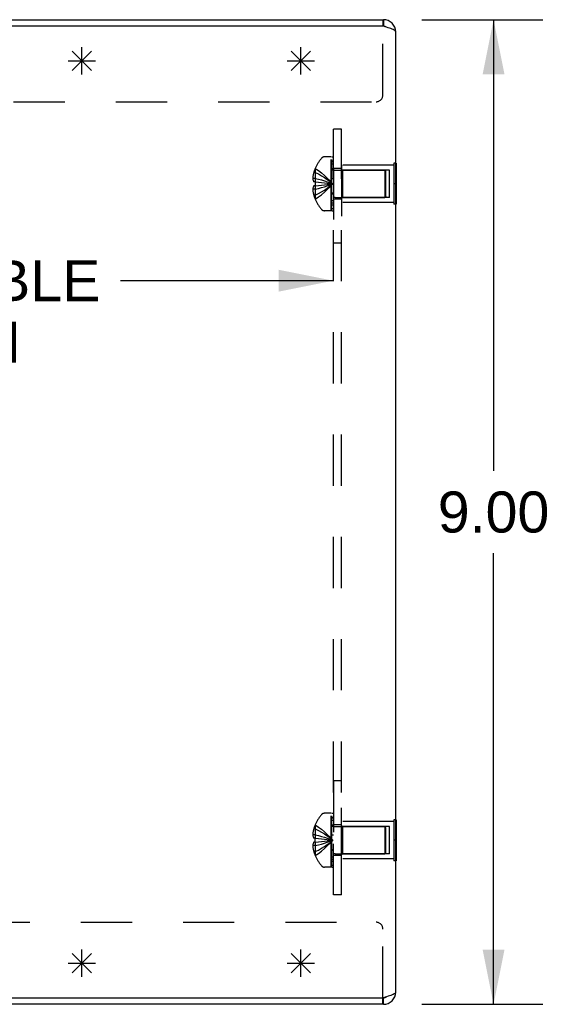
# Model space of a CAD drawing. Header units: inches. Extents: x 0 to 85, y 0 to 55.
# Tile 13 of 15: x 56.4 to 61.2, y 23.1 to 32.1. Entities that reach past the tile are written whole.
import ezdxf

# ---------------------------------------------------------------- set-up
doc = ezdxf.new("R2010")
doc.units = ezdxf.units.IN
doc.header["$LTSCALE"] = 4.675
doc.header["$MEASUREMENT"] = 0
doc.linetypes.add('HIDDEN', pattern=[0.2, 0.1, -0.1])
doc.layers.get('0').update_dxf_attribs({"linetype": 'CONTINUOUS'})
for name, color, linetype in [('02___PRT_ALL_AXES', 7, 'CONTINUOUS'), ('06___PRT_ALL_SURFS', 7, 'CONTINUOUS'), ('DEFAULT_2', 8, 'HIDDEN'), ('DIMENSIONS', 7, 'CONTINUOUS'), ('SPOTWELD-COSMETIC-SKETCH', 7, 'CONTINUOUS')]:
    doc.layers.add(name, color=color, linetype=linetype)
doc.styles.get("Standard").update_dxf_attribs({"font": 'arial.ttf'})
doc.dimstyles.new('DIMSTYLE_1', dxfattribs={"dimtxt": 0.375, "dimasz": 0.5, "dimexe": 0.09, "dimexo": 0.07, "dimgap": 0.0375, "dimtad": 0, "dimtih": 1, "dimtoh": 1, "dimzin": 4, "dimdsep": 46, "dimtxsty": 'Standard', "dimblk": '_FILLED', "dimblk1": '_FILLED', "dimblk2": '_FILLED', "dimcen": 0.09, "dimazin": 1, "dimtfac": 1, "dimtdec": 3, "dimtofl": 0, "dimtmove": 0, "dimatfit": 3, "dimldrblk": '_FILLED', "dimfxl": 1, "dimtolj": 1, "dimtzin": 4, "dimarcsym": 0})

# ---------------------------------------------------------------- blocks, each defined once
blk = doc.blocks.new('_FILLED')
at = {"color": 0, "linetype": 'ByBlock'}
blk.add_solid([(0, 0), (-1, 0.2), (-1, -0.2)], dxfattribs=at)
blk = doc.blocks.new('*D1')
at = {"layer": 'DIMENSIONS', "color": 2, "linetype": 'Continuous'}
for p, q in [((60.0737, 32.1456), (61.1798, 32.1456)), ((60.7298, 32.1456), (60.7298, 28.0206)), ((60.7298, 23.1456), (60.7298, 27.2706)), ((60.0737, 23.1456), (61.1798, 23.1456))]:
    blk.add_line(p, q, dxfattribs=at)
at = {"layer": 'DIMENSIONS', "color": 2, "linetype": 'Continuous', "xscale": 0.5, "yscale": 0.5, "zscale": 0.5}
for p, rotation in [((60.7298, 32.1456), 90), ((60.7298, 23.1456), 270)]:
    blk.add_blockref('_FILLED', p, dxfattribs=dict(at, rotation=rotation))
at = {"layer": 'DIMENSIONS', "color": 2, "linetype": 'Continuous', "insert": (60.7298, 27.8331), "char_height": 0.375, "width": 1.019052, "attachment_point": 2, "line_spacing_factor": 0.9}
blk.add_mtext('9.00', dxfattribs=at)
blk = doc.blocks.new('*D20')
at = {"layer": 'DIMENSIONS', "color": 2, "linetype": 'Continuous'}
for p, q in [((51.7757, 29.7597), (53.7196, 29.7597)), ((59.2657, 29.7597), (57.3219, 29.7597))]:
    blk.add_line(p, q, dxfattribs=at)
at = {"layer": 'DIMENSIONS', "color": 2, "linetype": 'Continuous', "xscale": 0.5, "yscale": 0.5, "zscale": 0.5, "rotation": 180}
blk.add_blockref('_FILLED', (51.7757, 29.7597), dxfattribs=at)
at = {"layer": 'DIMENSIONS', "color": 2, "linetype": 'Continuous', "xscale": 0.5, "yscale": 0.5, "zscale": 0.5}
blk.add_blockref('_FILLED', (59.2657, 29.7597), dxfattribs=at)
at = {"layer": 'DIMENSIONS', "color": 2, "linetype": 'Continuous', "insert": (55.5207, 29.9472), "char_height": 0.375, "width": 3.22723, "attachment_point": 2, "line_spacing_factor": 0.9}
blk.add_mtext('7.49 USABLE\\PDEPTH', dxfattribs=at)

msp = doc.modelspace()

# ---------------------------------------------------------------- linework, layer by layer
at = {"color": 3, "linetype": 'Continuous'}
for p, q in [((51.7677, 32.1456), (59.7237, 32.1456)), ((59.7237, 32.0856), (52.2707, 32.0856)), ((59.8357, 23.2576), (59.8357, 32.0336)), ((51.8857, 23.2056), (59.7237, 23.2056)), ((59.7237, 23.1456), (51.9477, 23.1456))]:
    msp.add_line(p, q, dxfattribs=at)
at = {"color": 7, "linetype": 'Continuous'}
for p, q in [((59.7187, 32.1456), (59.7187, 32.0856)), ((59.7237, 32.1456), (59.7237, 32.0856)), ((59.7187, 23.1456), (59.7187, 23.2056)), ((59.7237, 23.1456), (59.7237, 23.2056))]:
    msp.add_line(p, q, dxfattribs=at)
at = {"color": 4, "linetype": 'Continuous'}
for p, q in [((56.9687, 31.6456), (56.9687, 31.8956)), ((56.8437, 31.7706), (57.0937, 31.7706)), ((56.8803, 31.6823), (57.0571, 31.859)), ((56.8803, 31.859), (57.0571, 31.6823)), ((56.8803, 23.609), (57.0571, 23.4323)), ((56.8803, 23.4323), (57.0571, 23.609)), ((56.9687, 23.3956), (56.9687, 23.6456)), ((56.8437, 23.5206), (57.0937, 23.5206))]:
    msp.add_line(p, q, dxfattribs=at)
at = {"color": 3, "linetype": 'Continuous'}
for points in [[(59.7526, 32.077), (59.7382, 32.0813), (59.7237, 32.0856)], [(59.792, 32.0639), (59.7799, 32.0683), (59.7666, 32.0726), (59.7526, 32.077)], [(59.8357, 32.0336), (59.8348, 32.0379), (59.832, 32.0423), (59.8272, 32.0466), (59.8207, 32.051), (59.8125, 32.0553), (59.8029, 32.0596), (59.792, 32.0639)], [(59.792, 23.2273), (59.7799, 23.223), (59.7666, 23.2186), (59.7526, 23.2143)], [(59.8357, 23.2576), (59.8348, 23.2533), (59.832, 23.249), (59.8272, 23.2446), (59.8207, 23.2403), (59.8125, 23.2359), (59.8029, 23.2316), (59.792, 23.2273)], [(59.7526, 23.2143), (59.7382, 23.2099), (59.7237, 23.2056)]]:
    msp.add_lwpolyline(points, dxfattribs=at)
for centre, start, end in [((59.7237, 32.0336), 0, 90), ((59.7237, 23.2576), 270, 360)]:
    msp.add_arc(centre, 0.112, start, end, dxfattribs=at)
at = {"color": 7, "linetype": 'Continuous'}
for centre, start, end in [((59.7237, 32.0336), 57.28096, 90), ((59.7237, 23.2576), 270, 302.71904)]:
    msp.add_arc(centre, 0.052, start, end, dxfattribs=at)
at = {"layer": '02___PRT_ALL_AXES', "color": 8, "linetype": 'HIDDEN'}
for p, q in [((59.3407, 30.7861), (59.2657, 30.7861)), ((59.2657, 30.7861), (59.2657, 30.1036)), ((59.8197, 30.8161), (59.3407, 30.8161)), ((59.3407, 30.8161), (59.3407, 30.1036)), ((59.3407, 30.5051), (59.2657, 30.5051)), ((59.8197, 30.4751), (59.3407, 30.4751)), ((59.3407, 30.1036), (59.2657, 30.1036)), ((59.3407, 25.1876), (59.2657, 25.1876)), ((59.2657, 25.1876), (59.2657, 24.5051)), ((59.3407, 24.4751), (59.3407, 25.1876)), ((59.3407, 24.7861), (59.2657, 24.7861)), ((59.8197, 24.8161), (59.3407, 24.8161)), ((59.3407, 24.5051), (59.2657, 24.5051)), ((59.8197, 24.4751), (59.3407, 24.4751))]:
    msp.add_line(p, q, dxfattribs=at)
at = {"layer": '06___PRT_ALL_SURFS', "color": 8, "linetype": 'HIDDEN'}
for p, q in [((59.8357, 30.8331), (59.8197, 30.8331)), ((59.8197, 30.8331), (59.8197, 30.4581)), ((59.8357, 30.6456), (59.8197, 30.6456)), ((59.8357, 30.4581), (59.8197, 30.4581)), ((59.8357, 24.8331), (59.8197, 24.8331)), ((59.8197, 24.8331), (59.8197, 24.4581)), ((59.8357, 24.6456), (59.8197, 24.6456)), ((59.8357, 24.4581), (59.8197, 24.4581))]:
    msp.add_line(p, q, dxfattribs=at)
at = {"layer": '06___PRT_ALL_SURFS', "color": 7, "linetype": 'Continuous'}
for p, q in [((59.8407, 30.8331), (59.8357, 30.8331)), ((59.8407, 30.8331), (59.8407, 30.4581)), ((59.8407, 30.6456), (59.8357, 30.6456)), ((59.8407, 30.4581), (59.8357, 30.4581)), ((59.8407, 24.8331), (59.8357, 24.8331)), ((59.8407, 24.8331), (59.8407, 24.4581)), ((59.8407, 24.6456), (59.8357, 24.6456)), ((59.8407, 24.4581), (59.8357, 24.4581))]:
    msp.add_line(p, q, dxfattribs=at)
at = {"layer": 'DEFAULT_2', "color": 8, "linetype": 'HIDDEN'}
for p, q in [((59.7187, 31.4586), (59.7187, 32.0856)), ((52.6034, 31.3956), (59.6557, 31.3956)), ((59.2657, 24.1456), (59.2657, 31.1456)), ((59.3407, 31.1456), (59.2657, 31.1456)), ((59.3407, 24.1456), (59.3407, 31.1456)), ((59.2457, 30.8916), (59.1845, 30.8916)), ((59.2457, 30.3996), (59.2457, 30.8916)), ((59.2657, 30.8887), (59.2507, 30.8887)), ((59.2507, 30.3996), (59.2507, 30.8887)), ((59.0999, 30.7859), (59.0995, 30.7861)), ((59.0999, 30.7859), (59.0995, 30.785)), ((59.0995, 30.785), (59.0995, 30.6636)), ((59.2657, 30.8534), (59.2507, 30.8534)), ((59.2657, 30.8466), (59.2507, 30.8466)), ((59.2657, 30.8243), (59.2507, 30.8243)), ((59.2657, 30.7839), (59.2507, 30.7839)), ((59.3507, 30.7706), (59.3407, 30.7806)), ((59.0995, 30.6953), (59.0777, 30.6953)), ((59.0995, 30.7501), (59.0868, 30.7501)), ((59.2657, 30.7694), (59.2507, 30.7694)), ((59.2657, 30.6923), (59.2507, 30.6923)), ((59.2657, 30.6913), (59.2507, 30.6913)), ((59.2829, 30.7696), (59.7357, 30.7696)), ((59.7782, 30.7706), (59.3507, 30.7706)), ((59.3507, 30.7706), (59.3507, 30.5206)), ((59.7357, 30.7696), (59.7357, 30.5216)), ((59.7457, 30.7596), (59.7357, 30.7696)), ((59.7457, 30.5316), (59.7457, 30.7596)), ((59.7782, 30.5206), (59.7782, 30.7706)), ((59.0995, 30.6636), (59.0868, 30.6636)), ((59.0995, 30.6276), (59.0868, 30.6276)), ((59.0999, 30.6636), (59.0995, 30.6636)), ((59.0995, 30.6636), (59.1289, 30.6611)), ((59.0999, 30.6277), (59.0995, 30.6276)), ((59.0995, 30.6276), (59.0995, 30.5063)), ((59.1286, 30.6611), (59.1569, 30.6584)), ((59.2359, 30.6422), (59.2605, 30.6456)), ((59.2359, 30.6422), (59.2605, 30.6456)), ((59.0995, 30.596), (59.0777, 30.596)), ((59.0995, 30.5411), (59.0868, 30.5411)), ((59.2657, 30.5588), (59.2507, 30.5588)), ((59.2657, 30.5513), (59.2507, 30.5513)), ((59.2829, 30.5216), (59.7357, 30.5216)), ((59.3507, 30.5206), (59.3407, 30.5106)), ((59.7782, 30.5206), (59.3507, 30.5206)), ((59.7457, 30.5316), (59.7357, 30.5216)), ((59.0995, 30.5063), (59.0999, 30.5054)), ((59.0999, 30.5054), (59.0995, 30.5051)), ((59.2657, 30.4908), (59.2507, 30.4908)), ((59.2657, 30.469), (59.2507, 30.469)), ((59.2657, 30.4513), (59.2507, 30.4513)), ((59.2457, 30.3996), (59.1845, 30.3996)), ((59.2657, 30.4154), (59.2507, 30.4154)), ((59.2507, 30.3996), (59.2657, 30.3996)), ((59.2457, 24.8916), (59.1845, 24.8916)), ((59.2457, 24.3996), (59.2457, 24.8916)), ((59.2657, 24.8887), (59.2507, 24.8887)), ((59.2507, 24.3996), (59.2507, 24.8887)), ((59.2657, 24.8534), (59.2507, 24.8534)), ((59.2657, 24.8466), (59.2507, 24.8466)), ((59.0995, 24.7501), (59.0868, 24.7501)), ((59.0999, 24.7859), (59.0995, 24.7861)), ((59.0999, 24.7859), (59.0995, 24.785)), ((59.0995, 24.785), (59.0995, 24.6636)), ((59.2657, 24.8243), (59.2507, 24.8243)), ((59.2657, 24.7839), (59.2507, 24.7839)), ((59.2657, 24.7694), (59.2507, 24.7694)), ((59.2829, 24.7696), (59.7357, 24.7696)), ((59.3507, 24.7706), (59.3407, 24.7806)), ((59.7782, 24.7706), (59.3507, 24.7706)), ((59.3507, 24.7706), (59.3507, 24.5206)), ((59.7457, 24.7596), (59.7357, 24.7696)), ((59.7357, 24.7696), (59.7357, 24.5216)), ((59.7457, 24.5316), (59.7457, 24.7596)), ((59.7782, 24.5206), (59.7782, 24.7706)), ((59.0995, 24.6953), (59.0777, 24.6953)), ((59.0995, 24.6636), (59.0868, 24.6636)), ((59.0999, 24.6636), (59.0995, 24.6636)), ((59.0995, 24.6636), (59.1289, 24.6611)), ((59.1286, 24.6611), (59.1569, 24.6584)), ((59.2657, 24.6923), (59.2507, 24.6923)), ((59.2657, 24.6913), (59.2507, 24.6913)), ((59.0995, 24.596), (59.0777, 24.596)), ((59.0995, 24.6276), (59.0868, 24.6276)), ((59.0999, 24.6277), (59.0995, 24.6276)), ((59.0995, 24.6276), (59.0995, 24.5063)), ((59.2359, 24.6422), (59.2605, 24.6456)), ((59.2359, 24.6422), (59.2605, 24.6456)), ((59.0995, 24.5411), (59.0868, 24.5411)), ((59.0995, 24.5063), (59.0999, 24.5054)), ((59.0999, 24.5054), (59.0995, 24.5051)), ((59.2657, 24.5588), (59.2507, 24.5588)), ((59.2657, 24.5513), (59.2507, 24.5513)), ((59.2657, 24.4908), (59.2507, 24.4908)), ((59.2829, 24.5216), (59.7357, 24.5216)), ((59.3507, 24.5206), (59.3407, 24.5106)), ((59.7782, 24.5206), (59.3507, 24.5206)), ((59.7457, 24.5316), (59.7357, 24.5216)), ((59.2457, 24.3996), (59.1845, 24.3996)), ((59.2657, 24.469), (59.2507, 24.469)), ((59.2657, 24.4513), (59.2507, 24.4513)), ((59.2657, 24.4154), (59.2507, 24.4154)), ((59.2507, 24.3996), (59.2657, 24.3996)), ((59.3407, 24.1456), (59.2657, 24.1456)), ((52.2834, 23.8956), (59.6557, 23.8956)), ((59.7187, 23.2056), (59.7187, 23.8326))]:
    msp.add_line(p, q, dxfattribs=at)
for points in [[(59.0999, 30.7859), (59.1289, 30.7662), (59.1569, 30.7451), (59.1841, 30.7224), (59.2105, 30.6983), (59.2359, 30.6727), (59.2605, 30.6456)], [(59.0868, 30.7501), (59.085, 30.743), (59.0834, 30.7361), (59.082, 30.7292), (59.0808, 30.7225), (59.0797, 30.7157), (59.0789, 30.7089), (59.0782, 30.7021), (59.0777, 30.6953)], [(59.0777, 30.6953), (59.0782, 30.6916), (59.0788, 30.6879), (59.0796, 30.6841), (59.0806, 30.6803), (59.0818, 30.6763), (59.0832, 30.6723), (59.0849, 30.668), (59.0868, 30.6636)], [(59.0995, 30.7501), (59.1286, 30.7355), (59.1567, 30.7197), (59.184, 30.7029), (59.2104, 30.6849), (59.2359, 30.6658), (59.2605, 30.6456)], [(59.0995, 30.6953), (59.1286, 30.6883), (59.1567, 30.6809), (59.184, 30.6728), (59.2104, 30.6643), (59.2359, 30.6552), (59.2605, 30.6456)], [(59.0868, 30.6276), (59.0849, 30.6233), (59.0832, 30.619), (59.0818, 30.6149), (59.0806, 30.611), (59.0796, 30.6072), (59.0788, 30.6034), (59.0782, 30.5997), (59.0777, 30.596)], [(59.0999, 30.6636), (59.0998, 30.6606), (59.0997, 30.6576), (59.0996, 30.6547), (59.0996, 30.6517), (59.0996, 30.6487), (59.0995, 30.6456)], [(59.0995, 30.5411), (59.1286, 30.5558), (59.1567, 30.5715), (59.184, 30.5884), (59.2104, 30.6064), (59.2359, 30.6255), (59.2605, 30.6456)], [(59.0995, 30.596), (59.1286, 30.6029), (59.1567, 30.6104), (59.184, 30.6184), (59.2104, 30.627), (59.2359, 30.636), (59.2605, 30.6456)], [(59.0995, 30.6456), (59.0996, 30.6426), (59.0996, 30.6396), (59.0996, 30.6366), (59.0997, 30.6336), (59.0998, 30.6307), (59.0999, 30.6277)], [(59.0995, 30.6276), (59.1286, 30.6302), (59.1567, 30.6329), (59.184, 30.6358), (59.2104, 30.6389), (59.2359, 30.6422)], [(59.0999, 30.5054), (59.1289, 30.5251), (59.1569, 30.5462), (59.1841, 30.5688), (59.2105, 30.593), (59.2359, 30.6186), (59.2605, 30.6456)], [(59.0999, 30.6277), (59.1289, 30.6302), (59.1569, 30.6329), (59.1841, 30.6358), (59.2105, 30.6389)], [(59.1567, 30.6584), (59.1841, 30.6555), (59.2105, 30.6524), (59.2359, 30.6491), (59.2605, 30.6456)], [(59.184, 30.6555), (59.2104, 30.6524), (59.2359, 30.6491), (59.2605, 30.6456)], [(59.0777, 30.596), (59.0782, 30.5892), (59.0789, 30.5824), (59.0797, 30.5756), (59.0808, 30.5688), (59.082, 30.5621), (59.0834, 30.5552), (59.085, 30.5482), (59.0868, 30.5411)], [(59.0868, 24.7501), (59.085, 24.743), (59.0834, 24.7361), (59.082, 24.7292), (59.0808, 24.7225), (59.0797, 24.7157), (59.0789, 24.7089), (59.0782, 24.7021), (59.0777, 24.6953)], [(59.0995, 24.7501), (59.1286, 24.7355), (59.1567, 24.7197), (59.184, 24.7029), (59.2104, 24.6849), (59.2359, 24.6658), (59.2605, 24.6456)], [(59.0999, 24.7859), (59.1289, 24.7662), (59.1569, 24.7451), (59.1841, 24.7224), (59.2105, 24.6983), (59.2359, 24.6727), (59.2605, 24.6456)], [(59.0777, 24.6953), (59.0782, 24.6916), (59.0788, 24.6879), (59.0796, 24.6841), (59.0806, 24.6803), (59.0818, 24.6763), (59.0832, 24.6723), (59.0849, 24.668), (59.0868, 24.6636)], [(59.0995, 24.6953), (59.1286, 24.6883), (59.1567, 24.6809), (59.184, 24.6728), (59.2104, 24.6643), (59.2359, 24.6552), (59.2605, 24.6456)], [(59.0995, 24.6456), (59.0996, 24.6487), (59.0996, 24.6517), (59.0996, 24.6546), (59.0997, 24.6576), (59.0998, 24.6606), (59.0999, 24.6636)], [(59.0868, 24.6276), (59.0849, 24.6233), (59.0832, 24.619), (59.0818, 24.6149), (59.0806, 24.611), (59.0796, 24.6072), (59.0788, 24.6034), (59.0782, 24.5997), (59.0777, 24.596)], [(59.0777, 24.596), (59.0782, 24.5892), (59.0789, 24.5824), (59.0797, 24.5756), (59.0808, 24.5688), (59.082, 24.5621), (59.0834, 24.5552), (59.085, 24.5482), (59.0868, 24.5411)], [(59.0995, 24.596), (59.1286, 24.6029), (59.1567, 24.6104), (59.184, 24.6184), (59.2104, 24.627), (59.2359, 24.636), (59.2605, 24.6456)], [(59.0999, 24.6277), (59.0998, 24.6307), (59.0997, 24.6336), (59.0996, 24.6366), (59.0996, 24.6396), (59.0996, 24.6426), (59.0995, 24.6456)], [(59.0995, 24.5411), (59.1286, 24.5558), (59.1567, 24.5715), (59.184, 24.5884), (59.2104, 24.6064), (59.2359, 24.6255), (59.2605, 24.6456)], [(59.0995, 24.6276), (59.1286, 24.6302), (59.1567, 24.6329), (59.184, 24.6358), (59.2104, 24.6389), (59.2359, 24.6422)], [(59.0999, 24.5054), (59.1289, 24.5251), (59.1569, 24.5462), (59.1841, 24.5688), (59.2105, 24.593), (59.2359, 24.6186), (59.2605, 24.6456)], [(59.0999, 24.6277), (59.1289, 24.6302), (59.1569, 24.6329), (59.1841, 24.6358), (59.2105, 24.6389)], [(59.1567, 24.6584), (59.1841, 24.6555), (59.2105, 24.6524), (59.2359, 24.6491), (59.2605, 24.6456)], [(59.184, 24.6555), (59.2104, 24.6524), (59.2359, 24.6491), (59.2605, 24.6456)]]:
    msp.add_lwpolyline(points, dxfattribs=at)
for centre, radius, start, end in [((59.6557, 31.4586), 0.063, 270, 360), ((59.4278, 30.6456), 0.357, 139.06656, 156.82726), ((59.1845, 30.8566), 0.035, 90, 139.06656), ((59.4278, 30.6456), 0.3566, 156.99828, 162.95934), ((59.2829, 30.8068), 0.0372, 180, 210.0497), ((59.2829, 30.8068), 0.0372, 242.46014, 270), ((59.4278, 30.6456), 0.3566, 197.04066, 203.00172), ((59.2829, 30.4844), 0.0372, 90, 117.53986), ((59.4278, 30.6456), 0.357, 203.17274, 220.93344), ((59.2829, 30.4844), 0.0372, 149.9503, 180), ((59.1845, 30.4346), 0.035, 220.93344, 270), ((59.4278, 24.6456), 0.357, 139.06656, 156.82726), ((59.1845, 24.8566), 0.035, 90, 139.06656), ((59.4278, 24.6456), 0.3566, 156.99828, 162.95934), ((59.2829, 24.8068), 0.0372, 180, 210.0497), ((59.2829, 24.8068), 0.0372, 242.46014, 270), ((59.4278, 24.6456), 0.3566, 197.04066, 203.00172), ((59.4278, 24.6456), 0.357, 203.17274, 220.93344), ((59.2829, 24.4844), 0.0372, 149.9503, 180), ((59.2829, 24.4844), 0.0372, 90, 117.53986), ((59.1845, 24.4346), 0.035, 220.93344, 270), ((59.6557, 23.8326), 0.063, 0, 90)]:
    msp.add_arc(centre, radius, start, end, dxfattribs=at)
at = {"layer": 'SPOTWELD-COSMETIC-SKETCH', "color": 4, "linetype": 'Continuous'}
for p, q in [((58.9687, 31.6456), (58.9687, 31.8956)), ((58.8437, 31.7706), (59.0937, 31.7706)), ((58.8803, 31.6823), (59.0571, 31.859)), ((58.8803, 31.859), (59.0571, 31.6823)), ((58.8803, 23.609), (59.0571, 23.4323)), ((58.8803, 23.4323), (59.0571, 23.609)), ((58.9687, 23.3956), (58.9687, 23.6456)), ((58.8437, 23.5206), (59.0937, 23.5206))]:
    msp.add_line(p, q, dxfattribs=at)

# ---------------------------------------------------------------- dimensions: what is measured, and where the dimension line sits
at = {"layer": 'DIMENSIONS', "color": 2, "linetype": 'Continuous'}
dim = msp.add_linear_dim(base=(60.7298, 32.1456), p1=(60.0037, 23.1456), p2=(60.0037, 32.1456), angle=90, dimstyle='DIMSTYLE_1', dxfattribs=at)
dim.commit()
dim.dimension.update_dxf_attribs({"geometry": '*D1', "text_midpoint": (60.7286, 27.6436), "dimtype": 160})
dim = msp.add_linear_dim(base=(59.2657, 29.7597), p1=(51.7757, 31.9606), p2=(59.2657, 30.8956), text='<> USABLE\\PDEPTH', dimstyle='DIMSTYLE_1', dxfattribs=at)
dim.commit()
dim.dimension.update_dxf_attribs({"geometry": '*D20', "text_midpoint": (55.5207, 29.4785), "dimtype": 160})

doc.saveas('drawing.dxf')
